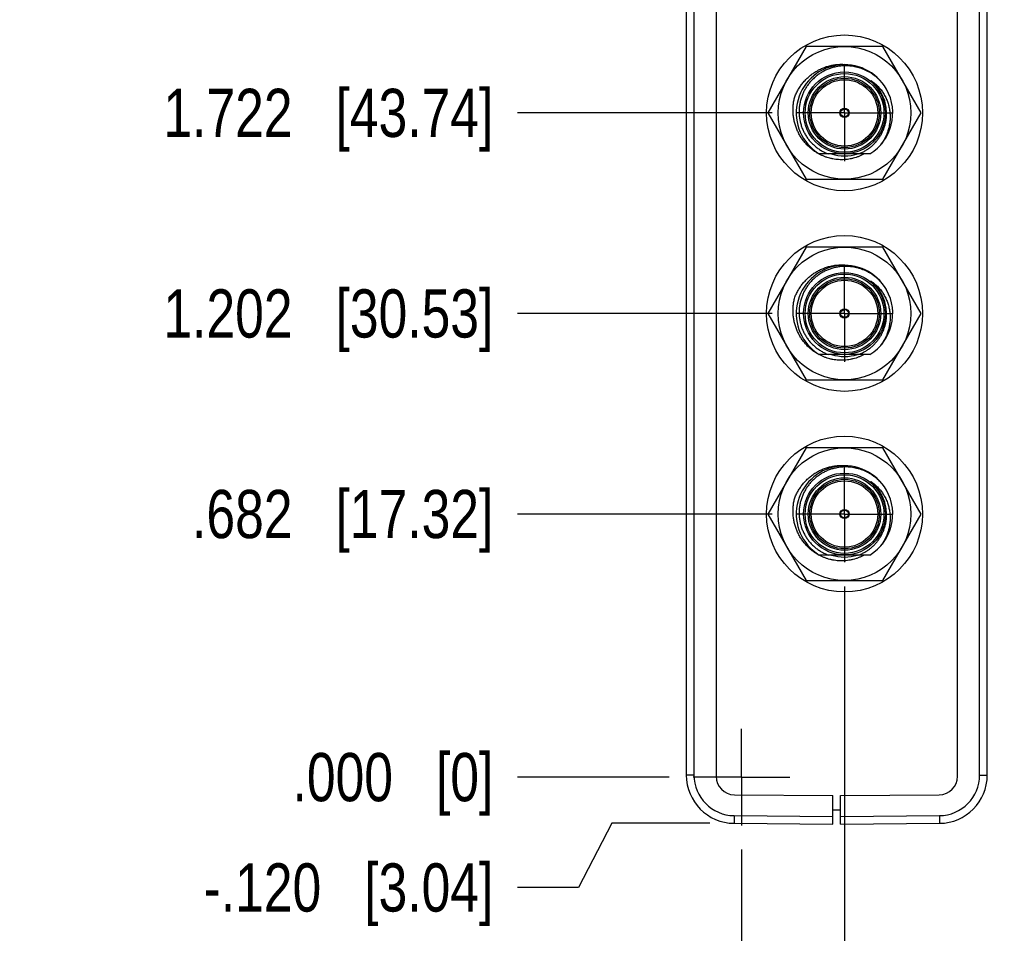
# Model space of a CAD drawing. Header units: inches. Extents: x 0 to 22, y 0 to 17.
# Tile 3 of 61: x 2.2 to 4.8, y 5.7 to 8.1. Entities that reach past the tile are written whole.
import ezdxf

# ---------------------------------------------------------------- set-up
doc = ezdxf.new("R2010")
doc.units = ezdxf.units.IN
doc.header["$LTSCALE"] = 1.21
doc.header["$MEASUREMENT"] = 0
doc.linetypes.add('CENTER', pattern=[0.6, 0.375, -0.075, 0.075, -0.075])
doc.layers.get('0').update_dxf_attribs({"linetype": 'CONTINUOUS'})
doc.layers.add('02___PRT_ALL_AXES', color=7, linetype='CONTINUOUS')
doc.layers.add('DIMENSIONS', color=7, linetype='CONTINUOUS')
doc.styles.get("Standard").update_dxf_attribs({"font": 'txt', "width": 0.8})
doc.dimstyles.new('DIMSTYLE_2', dxfattribs={"dimtxt": 0.125, "dimasz": 0.18, "dimexe": 0.18, "dimexo": 0.0625, "dimgap": 0.09, "dimtad": 0, "dimtih": 1, "dimtoh": 1, "dimdec": 3, "dimzin": 4, "dimdsep": 46, "dimtxsty": 'STANDARD', "dimblk": '_FILLED', "dimblk1": '_FILLED', "dimblk2": '_FILLED', "dimcen": 0.09, "dimadec": 0, "dimazin": 0, "dimtp": 0.01, "dimtm": 0.01, "dimtfac": 1, "dimtdec": 3, "dimtofl": 0, "dimtmove": 0, "dimatfit": 3, "dimldrblk": '_FILLED', "dimfxl": 1, "dimtolj": 1, "dimtzin": 4, "dimarcsym": 0})

# ---------------------------------------------------------------- blocks, each defined once
blk = doc.blocks.new('*D4')
at = {"layer": 'DIMENSIONS', "color": 2, "linetype": 'CONTINUOUS'}
for p, q in [((3.7417, 5.9692), (3.656, 5.8029)), ((3.9963, 5.9692), (3.7417, 5.9692)), ((3.656, 5.8029), (3.4974, 5.8029))]:
    blk.add_line(p, q, dxfattribs=at)
at = {"layer": 'DIMENSIONS', "color": 2, "linetype": 'CONTINUOUS', "insert": (3.4349, 5.8654), "char_height": 0.125, "width": 1.225, "attachment_point": 3, "line_spacing_factor": 0.9}
blk.add_mtext('-.120{\\Ftxt.shx;\\W1.000000;\\H0.125000; }[3.04]', dxfattribs=at)
blk = doc.blocks.new('_FILLED')
at = {"color": 0, "linetype": 'BYBLOCK'}
blk.add_solid([(0, 0), (-1, 0.174), (-1, -0.174)], dxfattribs=at)
blk = doc.blocks.new('*D5')
at = {"layer": 'DIMENSIONS', "color": 2, "linetype": 'CONTINUOUS'}
blk.add_line((3.8903, 6.089), (3.4974, 6.089), dxfattribs=at)
at = {"layer": 'DIMENSIONS', "color": 2, "linetype": 'CONTINUOUS', "insert": (3.4349, 6.1515), "char_height": 0.125, "width": 0.825, "attachment_point": 3, "line_spacing_factor": 0.9}
blk.add_mtext('.000{\\Ftxt.shx;\\W1.000000;\\H0.125000; }[0]', dxfattribs=at)
blk = doc.blocks.new('*D6')
at = {"layer": 'DIMENSIONS', "color": 2, "linetype": 'CONTINUOUS'}
blk.add_line((4.1573, 6.771), (3.4974, 6.771), dxfattribs=at)
at = {"layer": 'DIMENSIONS', "color": 2, "linetype": 'CONTINUOUS', "insert": (3.4349, 6.8335), "char_height": 0.125, "width": 1.225, "attachment_point": 3, "line_spacing_factor": 0.9}
blk.add_mtext('.682{\\Ftxt.shx;\\W1.000000;\\H0.125000; }[17.32]', dxfattribs=at)
blk = doc.blocks.new('*D7')
at = {"layer": 'DIMENSIONS', "color": 2, "linetype": 'CONTINUOUS'}
blk.add_line((4.1573, 7.811), (3.4974, 7.811), dxfattribs=at)
at = {"layer": 'DIMENSIONS', "color": 2, "linetype": 'CONTINUOUS', "insert": (3.4349, 7.8735), "char_height": 0.125, "width": 1.325, "attachment_point": 3, "line_spacing_factor": 0.9}
blk.add_mtext('1.722{\\Ftxt.shx;\\W1.000000;\\H0.125000; }[43.74]', dxfattribs=at)
blk = doc.blocks.new('*D8')
at = {"layer": 'DIMENSIONS', "color": 2, "linetype": 'CONTINUOUS'}
blk.add_line((4.1573, 7.291), (3.4974, 7.291), dxfattribs=at)
at = {"layer": 'DIMENSIONS', "color": 2, "linetype": 'CONTINUOUS', "insert": (3.4349, 7.3535), "char_height": 0.125, "width": 1.325, "attachment_point": 3, "line_spacing_factor": 0.9}
blk.add_mtext('1.202{\\Ftxt.shx;\\W1.000000;\\H0.125000; }[30.53]', dxfattribs=at)
blk = doc.blocks.new('*D9')
at = {"layer": 'DIMENSIONS', "color": 2, "linetype": 'CONTINUOUS'}
blk.add_line((4.1573, 9.371), (3.4974, 9.371), dxfattribs=at)
at = {"layer": 'DIMENSIONS', "color": 2, "linetype": 'CONTINUOUS', "insert": (3.4349, 9.4335), "char_height": 0.125, "width": 1.325, "attachment_point": 3, "line_spacing_factor": 0.9}
blk.add_mtext('3.282{\\Ftxt.shx;\\W1.000000;\\H0.125000; }[83.36]', dxfattribs=at)
blk = doc.blocks.new('*D10')
at = {"layer": 'DIMENSIONS', "color": 2, "linetype": 'CONTINUOUS'}
blk.add_line((4.1573, 8.851), (3.4974, 8.851), dxfattribs=at)
at = {"layer": 'DIMENSIONS', "color": 2, "linetype": 'CONTINUOUS', "insert": (3.4349, 8.9135), "char_height": 0.125, "width": 1.325, "attachment_point": 3, "line_spacing_factor": 0.9}
blk.add_mtext('2.762{\\Ftxt.shx;\\W1.000000;\\H0.125000; }[70.15]', dxfattribs=at)
blk = doc.blocks.new('*D11')
at = {"layer": 'DIMENSIONS', "color": 2, "linetype": 'CONTINUOUS'}
blk.add_line((4.1573, 8.331), (3.4974, 8.331), dxfattribs=at)
at = {"layer": 'DIMENSIONS', "color": 2, "linetype": 'CONTINUOUS', "insert": (3.4349, 8.3935), "char_height": 0.125, "width": 1.325, "attachment_point": 3, "line_spacing_factor": 0.9}
blk.add_mtext('2.242{\\Ftxt.shx;\\W1.000000;\\H0.125000; }[56.95]', dxfattribs=at)
blk = doc.blocks.new('*D12')
at = {"layer": 'DIMENSIONS', "color": 2, "linetype": 'CONTINUOUS'}
blk.add_line((4.7077, 10.0931), (5.228, 10.0931), dxfattribs=at)
at = {"layer": 'DIMENSIONS', "color": 2, "linetype": 'CONTINUOUS', "insert": (5.2905, 10.1556), "char_height": 0.125, "width": 1.325, "attachment_point": 1, "line_spacing_factor": 0.9}
blk.add_mtext('4.004{\\Ftxt.shx;\\W1.000000;\\H0.125000; }[101.7]', dxfattribs=at)
blk = doc.blocks.new('*D13')
at = {"layer": 'DIMENSIONS', "color": 2, "linetype": 'CONTINUOUS'}
blk.add_line((4.3449, 6.5834), (4.3449, 5.5295), dxfattribs=at)
at = {"layer": 'DIMENSIONS', "color": 2, "linetype": 'CONTINUOUS', "insert": (4.2824, 5.467), "char_height": 0.125, "width": 1.425, "attachment_point": 3, "rotation": 90, "line_spacing_factor": 0.9}
blk.add_mtext('6X .267{\\Ftxt.shx;\\W1.000000;\\H0.125000; }[6.78]', dxfattribs=at)
blk = doc.blocks.new('*D14')
at = {"layer": 'DIMENSIONS', "color": 2, "linetype": 'CONTINUOUS'}
blk.add_line((4.0779, 5.9014), (4.0779, 5.5295), dxfattribs=at)
at = {"layer": 'DIMENSIONS', "color": 2, "linetype": 'CONTINUOUS', "insert": (4.0154, 5.467), "char_height": 0.125, "width": 0.825, "attachment_point": 3, "rotation": 90, "line_spacing_factor": 0.9}
blk.add_mtext('.000{\\Ftxt.shx;\\W1.000000;\\H0.125000; }[0]', dxfattribs=at)
blk = doc.blocks.new('*D18')
at = {"layer": 'DIMENSIONS', "color": 2, "linetype": 'CONTINUOUS'}
blk.add_line((4.1436, 9.807), (3.4974, 9.807), dxfattribs=at)
at = {"layer": 'DIMENSIONS', "color": 2, "linetype": 'CONTINUOUS', "insert": (3.4349, 9.8695), "char_height": 0.125, "width": 1.325, "attachment_point": 3, "line_spacing_factor": 0.9}
blk.add_mtext('3.718{\\Ftxt.shx;\\W1.000000;\\H0.125000; }[94.44]', dxfattribs=at)
blk = doc.blocks.new('*D19')
at = {"layer": 'DIMENSIONS', "color": 2, "linetype": 'CONTINUOUS'}
blk.add_line((4.1436, 10.379), (3.4974, 10.379), dxfattribs=at)
at = {"layer": 'DIMENSIONS', "color": 2, "linetype": 'CONTINUOUS', "insert": (3.4349, 10.4415), "char_height": 0.125, "width": 1.425, "attachment_point": 3, "line_spacing_factor": 0.9}
blk.add_mtext('4.290{\\Ftxt.shx;\\W1.000000;\\H0.125000; }[108.97]', dxfattribs=at)

msp = doc.modelspace()

# ---------------------------------------------------------------- linework, layer by layer
at = {"color": 7, "linetype": 'CONTINUOUS'}
for p, q in [((3.9349, 10.9058), (3.9349, 6.0942)), ((4.0119, 10.9089), (4.0119, 6.0911)), ((4.6379, 6.0911), (4.6379, 10.9089)), ((4.7149, 6.0942), (4.7149, 10.9058)), ((4.2456, 7.983), (4.1463, 7.811)), ((4.4442, 7.983), (4.2456, 7.983)), ((4.5435, 7.811), (4.4442, 7.983)), ((4.1463, 7.811), (4.2456, 7.639)), ((4.4442, 7.639), (4.5435, 7.811)), ((4.4106, 7.7047), (4.2792, 7.7047)), ((4.2456, 7.639), (4.4442, 7.639)), ((4.2456, 7.463), (4.1463, 7.291)), ((4.4442, 7.463), (4.2456, 7.463)), ((4.5435, 7.291), (4.4442, 7.463)), ((4.1463, 7.291), (4.2456, 7.119)), ((4.4442, 7.119), (4.5435, 7.291)), ((4.4106, 7.1847), (4.2792, 7.1847)), ((4.2456, 7.119), (4.4442, 7.119)), ((4.2456, 6.943), (4.1463, 6.771)), ((4.4442, 6.943), (4.2456, 6.943)), ((4.5435, 6.771), (4.4442, 6.943)), ((4.1463, 6.771), (4.2456, 6.599)), ((4.4442, 6.599), (4.5435, 6.771)), ((4.4106, 6.6647), (4.2792, 6.6647)), ((4.2456, 6.599), (4.4442, 6.599)), ((4.0595, 6.0431), (4.3149, 6.0409)), ((4.3149, 5.967), (4.3149, 6.0409)), ((4.3349, 6.0409), (4.5903, 6.0431)), ((4.3349, 5.967), (4.3349, 6.0409)), ((4.3149, 6.004), (4.3349, 6.004)), ((4.0588, 5.9692), (4.3149, 5.967)), ((4.3349, 5.967), (4.591, 5.9692))]:
    msp.add_line(p, q, dxfattribs=at)
at = {"color": 9, "linetype": 'CONTINUOUS'}
for p, q in [((3.9547, 10.9058), (3.9547, 6.0942)), ((4.6951, 6.0942), (4.6951, 10.9058)), ((3.9547, 6.0942), (3.9349, 6.0942)), ((4.6951, 6.0942), (4.7149, 6.0942)), ((4.0588, 5.9892), (4.3149, 5.987)), ((4.0588, 5.9892), (4.0588, 5.9692)), ((4.3349, 5.987), (4.591, 5.9892)), ((4.591, 5.9892), (4.591, 5.9692))]:
    msp.add_line(p, q, dxfattribs=at)
at = {"color": 7, "linetype": 'CONTINUOUS'}
for centre, radius in [((4.3449, 7.811), 0.202), ((4.3449, 7.811), 0.172), ((4.3449, 7.811), 0.106), ((4.3449, 7.811), 0.09), ((4.3449, 7.811), 0.012), ((4.3449, 7.811), 0.01), ((4.3449, 7.291), 0.202), ((4.3449, 7.291), 0.172), ((4.3449, 7.291), 0.106), ((4.3449, 7.291), 0.09), ((4.3449, 7.291), 0.012), ((4.3449, 7.291), 0.01), ((4.3449, 6.771), 0.202), ((4.3449, 6.771), 0.172), ((4.3449, 6.771), 0.106), ((4.3449, 6.771), 0.09), ((4.3449, 6.771), 0.012), ((4.3449, 6.771), 0.01)]:
    msp.add_circle(centre, radius, dxfattribs=at)
at = {"color": 9, "linetype": 'CONTINUOUS'}
for centre, radius in [((4.3449, 7.811), 0.102), ((4.3449, 7.811), 0.094), ((4.3449, 7.811), 0.086), ((4.3449, 7.291), 0.102), ((4.3449, 7.291), 0.094), ((4.3449, 7.291), 0.086), ((4.3449, 6.771), 0.102), ((4.3449, 6.771), 0.094), ((4.3449, 6.771), 0.086)]:
    msp.add_circle(centre, radius, dxfattribs=at)
at = {"color": 7, "linetype": 'CONTINUOUS'}
for centre, radius, start, end in [((4.3449, 7.811), 0.125, 29.6795, 238.277), ((4.3449, 7.811), 0.125, 301.723, 29.4671), ((4.3449, 7.811), 0.1115, 252.5155, 287.4943), ((4.3449, 7.291), 0.125, 29.6795, 238.277), ((4.3449, 7.291), 0.125, 301.723, 29.4671), ((4.3449, 7.291), 0.1115, 252.5155, 287.4943), ((4.3449, 6.771), 0.125, 29.6795, 238.277), ((4.3449, 6.771), 0.125, 301.723, 29.4671), ((4.3449, 6.771), 0.1115, 252.5155, 287.4943), ((4.0599, 6.0942), 0.125, 180, 269.5), ((4.0599, 6.0911), 0.048, 180, 269.5), ((4.5899, 6.0911), 0.048, 270.5, 360), ((4.5899, 6.0942), 0.125, 270.5, 360)]:
    msp.add_arc(centre, radius, start, end, dxfattribs=at)
at = {"color": 9, "linetype": 'CONTINUOUS'}
for centre, radius, start, end in [((4.3449, 7.811), 0.1086, 5.4174, 50.038), ((4.3449, 7.291), 0.1086, 5.4174, 50.038), ((4.3449, 6.771), 0.1086, 5.4174, 50.038), ((4.0597, 6.0942), 0.105, 179.9994, 269.5008), ((4.5901, 6.0942), 0.105, 270.4994, 0.0008)]:
    msp.add_arc(centre, radius, start, end, dxfattribs=at)
at = {"color": 7, "linetype": 'CONTINUOUS'}
for points, knots in [([(4.2152, 7.8502), (4.2159, 7.852), (4.2172, 7.8554), (4.2194, 7.8606), (4.2219, 7.8656), (4.2254, 7.8721), (4.2303, 7.88), (4.2359, 7.8875), (4.2407, 7.8931), (4.2445, 7.8972), (4.2484, 7.9011), (4.2526, 7.9049), (4.2568, 7.9085), (4.2627, 7.913), (4.2704, 7.9182), (4.2786, 7.9227), (4.2853, 7.9259), (4.2904, 7.928), (4.2957, 7.93), (4.301, 7.9317), (4.3064, 7.9332), (4.3136, 7.9348), (4.3228, 7.9363), (4.3321, 7.9369), (4.3395, 7.937), (4.3451, 7.9367), (4.3506, 7.9363), (4.3543, 7.9358), (4.3562, 7.9355)], [0, 0, 0, 0, 0.031253, 0.062506, 0.093758, 0.125011, 0.187503, 0.249995, 0.281248, 0.312501, 0.343753, 0.375006, 0.406259, 0.437512, 0.500003, 0.562494, 0.593746, 0.624999, 0.656252, 0.687504, 0.718757, 0.75001, 0.8125, 0.87499, 0.906242, 0.937495, 0.968747, 1, 1, 1, 1]), ([(4.3449, 7.933), (4.3432, 7.933), (4.3398, 7.9329), (4.3347, 7.9324), (4.3296, 7.9318), (4.3229, 7.9306), (4.3146, 7.9286), (4.3065, 7.926), (4.3002, 7.9235), (4.2955, 7.9214), (4.291, 7.9191), (4.2865, 7.9166), (4.2822, 7.9139), (4.2779, 7.9111), (4.2738, 7.908), (4.2698, 7.9048), (4.266, 7.9015), (4.2623, 7.8979), (4.2587, 7.8943), (4.2553, 7.8904), (4.2521, 7.8865), (4.2491, 7.8824), (4.2462, 7.8781), (4.2435, 7.8738), (4.241, 7.8693), (4.2387, 7.8648), (4.2366, 7.8601), (4.2347, 7.8554), (4.2331, 7.8505), (4.2311, 7.844), (4.2291, 7.8357), (4.2279, 7.8273), (4.2274, 7.8205), (4.2272, 7.8154), (4.2272, 7.8103), (4.2275, 7.8052), (4.228, 7.8001), (4.2287, 7.795), (4.2296, 7.79), (4.2308, 7.785), (4.2321, 7.7801), (4.2337, 7.7752), (4.2355, 7.7704), (4.2375, 7.7657), (4.2397, 7.7611), (4.2421, 7.7566), (4.2447, 7.7522), (4.2475, 7.7479), (4.2504, 7.7438), (4.2536, 7.7398), (4.2569, 7.7359), (4.2604, 7.7321), (4.2641, 7.7286), (4.2691, 7.724), (4.2759, 7.7188), (4.283, 7.7142), (4.289, 7.7109), (4.2935, 7.7086), (4.2982, 7.7065), (4.3014, 7.7053), (4.303, 7.7047)], [0, 0, 0, 0, 0.015626, 0.031252, 0.046878, 0.062504, 0.093749, 0.124994, 0.14062, 0.156246, 0.171872, 0.187498, 0.203124, 0.218749, 0.234375, 0.250001, 0.265627, 0.281253, 0.296879, 0.312505, 0.32813, 0.343756, 0.359382, 0.375008, 0.390633, 0.406259, 0.421885, 0.437511, 0.453136, 0.468762, 0.500006, 0.53125, 0.546876, 0.562502, 0.578127, 0.593753, 0.609379, 0.625004, 0.64063, 0.656255, 0.671881, 0.687507, 0.703132, 0.718758, 0.734383, 0.750009, 0.765634, 0.78126, 0.796885, 0.812511, 0.828136, 0.843762, 0.859387, 0.875012, 0.906256, 0.937499, 0.953124, 0.968749, 0.984375, 1, 1, 1, 1]), ([(4.4537, 7.8725), (4.4523, 7.8748), (4.4501, 7.8783), (4.447, 7.8827), (4.4437, 7.887), (4.4393, 7.8922), (4.4346, 7.8971), (4.4306, 7.9009), (4.4266, 7.9045), (4.4212, 7.9087), (4.4145, 7.9134), (4.4075, 7.9176), (4.4003, 7.9213), (4.3928, 7.9246), (4.3864, 7.9268), (4.3812, 7.9284), (4.3759, 7.9298), (4.3693, 7.9312), (4.3625, 7.9322), (4.3571, 7.9327), (4.3517, 7.9331), (4.3476, 7.9331), (4.3449, 7.933)], [0, 0, 0, 0, 0.062499, 0.093752, 0.125005, 0.187503, 0.250002, 0.281255, 0.312508, 0.375006, 0.437504, 0.500002, 0.5625, 0.624998, 0.687496, 0.718749, 0.750002, 0.812499, 0.874997, 0.90625, 0.937503, 1, 1, 1, 1]), ([(4.4266, 7.8809), (4.4263, 7.8813), (4.4257, 7.882), (4.4248, 7.8831), (4.4239, 7.8841), (4.4229, 7.8851), (4.4219, 7.8861), (4.421, 7.8872), (4.4201, 7.888), (4.4195, 7.8886), (4.419, 7.8891), (4.4185, 7.8896), (4.418, 7.8901), (4.4175, 7.8906), (4.4169, 7.8911), (4.4164, 7.8916), (4.416, 7.892), (4.4157, 7.8923), (4.4154, 7.8925), (4.4152, 7.8928), (4.4149, 7.893), (4.4146, 7.8933), (4.4144, 7.8935), (4.4141, 7.8937), (4.4139, 7.8939), (4.4137, 7.8941), (4.4136, 7.8942), (4.4135, 7.8943), (4.4134, 7.8945), (4.4133, 7.8946), (4.4132, 7.8946), (4.4131, 7.8947), (4.4131, 7.8948), (4.413, 7.8948), (4.4129, 7.8949), (4.4129, 7.895), (4.4128, 7.895), (4.4128, 7.8951), (4.4128, 7.8951), (4.4128, 7.8951), (4.4127, 7.8952), (4.4127, 7.8952), (4.4127, 7.8952), (4.4127, 7.8952), (4.4127, 7.8953), (4.4127, 7.8953), (4.4127, 7.8953), (4.4127, 7.8953), (4.4127, 7.8953), (4.4127, 7.8953), (4.4127, 7.8953), (4.4127, 7.8953), (4.4127, 7.8953), (4.4127, 7.8953), (4.4127, 7.8953), (4.4128, 7.8953), (4.4128, 7.8953), (4.4129, 7.8953), (4.4129, 7.8953), (4.4129, 7.8953), (4.413, 7.8953), (4.413, 7.8952), (4.4131, 7.8952), (4.4132, 7.8952), (4.4132, 7.8951), (4.4133, 7.8951), (4.4134, 7.895), (4.4135, 7.895), (4.4136, 7.8949), (4.4138, 7.8948), (4.4139, 7.8947), (4.4141, 7.8946), (4.4142, 7.8945), (4.4144, 7.8944), (4.4145, 7.8943), (4.4146, 7.8942)], [0, 0, 0, 0, 0.062756, 0.125511, 0.188266, 0.251021, 0.313775, 0.376527, 0.439278, 0.470652, 0.502026, 0.533399, 0.56477, 0.59614, 0.627508, 0.658873, 0.690235, 0.705914, 0.721591, 0.737267, 0.752941, 0.768611, 0.784278, 0.799941, 0.815596, 0.82342, 0.831242, 0.839059, 0.846872, 0.854677, 0.858577, 0.862473, 0.866366, 0.870254, 0.874136, 0.87801, 0.881871, 0.883794, 0.885712, 0.887621, 0.889518, 0.891397, 0.892326, 0.893246, 0.894151, 0.895037, 0.895891, 0.896696, 0.897433, 0.897783, 0.898132, 0.89886, 0.899654, 0.900495, 0.901368, 0.90317, 0.905015, 0.906885, 0.908771, 0.910669, 0.912575, 0.914488, 0.918326, 0.922178, 0.92604, 0.929909, 0.933784, 0.937663, 0.945431, 0.95321, 0.960997, 0.968789, 0.976587, 0.984388, 1, 1, 1, 1]), ([(4.4146, 7.8942), (4.4162, 7.8931), (4.4193, 7.8909), (4.4238, 7.8873), (4.4281, 7.8834), (4.4321, 7.8793), (4.436, 7.8751), (4.4396, 7.8706), (4.443, 7.866), (4.4461, 7.8611), (4.449, 7.8562), (4.4516, 7.851), (4.454, 7.8458), (4.4561, 7.8405), (4.458, 7.835), (4.4595, 7.8295), (4.4608, 7.8238), (4.4618, 7.8182), (4.4625, 7.8125), (4.463, 7.8067), (4.4631, 7.801), (4.463, 7.7952), (4.4626, 7.7895), (4.4619, 7.7838), (4.461, 7.7781), (4.4598, 7.7725), (4.4583, 7.7669), (4.4565, 7.7614), (4.4545, 7.756), (4.4523, 7.7507), (4.4497, 7.7456), (4.447, 7.7405), (4.444, 7.7356), (4.4419, 7.7324), (4.4408, 7.7308)], [0, 0, 0, 0, 0.031231, 0.062464, 0.093698, 0.124934, 0.156171, 0.187409, 0.218649, 0.24989, 0.281132, 0.312375, 0.34362, 0.374865, 0.406112, 0.43736, 0.468609, 0.49986, 0.531111, 0.562363, 0.593617, 0.624871, 0.656127, 0.687383, 0.718641, 0.749899, 0.781159, 0.812419, 0.84368, 0.874943, 0.906206, 0.93747, 0.968734, 1, 1, 1, 1]), ([(4.453, 7.8207), (4.4527, 7.8235), (4.4519, 7.829), (4.4503, 7.8358), (4.4488, 7.8411), (4.4475, 7.8451), (4.446, 7.849), (4.4439, 7.8541), (4.4408, 7.8604), (4.4373, 7.8664), (4.4343, 7.871), (4.4319, 7.8744), (4.4293, 7.8777), (4.4276, 7.8799), (4.4266, 7.8809)], [0, 0, 0, 0, 0.124972, 0.24995, 0.312453, 0.374957, 0.437463, 0.499969, 0.624964, 0.74996, 0.81247, 0.874979, 0.93749, 1, 1, 1, 1]), ([(4.279, 7.7043), (4.2774, 7.7051), (4.2743, 7.7069), (4.2697, 7.7097), (4.2653, 7.7127), (4.2596, 7.717), (4.2528, 7.7228), (4.2465, 7.7291), (4.2418, 7.7345), (4.2384, 7.7387), (4.2353, 7.743), (4.2323, 7.7474), (4.2294, 7.752), (4.2268, 7.7567), (4.2244, 7.7614), (4.2222, 7.7663), (4.2202, 7.7713), (4.2183, 7.7763), (4.2167, 7.7814), (4.2153, 7.7866), (4.2141, 7.7918), (4.2132, 7.7971), (4.2124, 7.8024), (4.2117, 7.8095), (4.2113, 7.8184), (4.2116, 7.8273), (4.2123, 7.8344), (4.2131, 7.8397), (4.214, 7.845), (4.2148, 7.8485), (4.2152, 7.8502)], [0, 0, 0, 0, 0.031252, 0.062503, 0.093755, 0.125006, 0.187495, 0.249985, 0.281236, 0.312488, 0.34374, 0.374991, 0.406243, 0.437494, 0.468746, 0.499998, 0.531249, 0.562501, 0.593753, 0.625004, 0.656256, 0.687508, 0.71876, 0.750011, 0.812502, 0.874993, 0.906245, 0.937496, 0.968748, 1, 1, 1, 1]), ([(4.3811, 7.7047), (4.3825, 7.7052), (4.3854, 7.7063), (4.3896, 7.7082), (4.3937, 7.7102), (4.3991, 7.7131), (4.4056, 7.7172), (4.4118, 7.7218), (4.4165, 7.7257), (4.4198, 7.7289), (4.4231, 7.7321), (4.4273, 7.7366), (4.4321, 7.7426), (4.4373, 7.7502), (4.4418, 7.7582), (4.445, 7.7652), (4.4472, 7.7709), (4.4487, 7.7753), (4.45, 7.7797), (4.4515, 7.7856), (4.4529, 7.7932), (4.4536, 7.8008), (4.4538, 7.8069), (4.4538, 7.8115), (4.4535, 7.8161), (4.4532, 7.8192), (4.453, 7.8207)], [0, 0, 0, 0, 0.031254, 0.062508, 0.093761, 0.125015, 0.187509, 0.250003, 0.281256, 0.31251, 0.343764, 0.375017, 0.437511, 0.500004, 0.562497, 0.62499, 0.656243, 0.687497, 0.71875, 0.750003, 0.812495, 0.874988, 0.906241, 0.937494, 0.968747, 1, 1, 1, 1]), ([(4.3955, 7.7047), (4.3933, 7.7034), (4.39, 7.7017), (4.3853, 7.6996), (4.3807, 7.6976), (4.3747, 7.6954), (4.3686, 7.6937), (4.3637, 7.6925), (4.3587, 7.6914), (4.3525, 7.6904), (4.3449, 7.6897), (4.3373, 7.6895), (4.3297, 7.6897), (4.3221, 7.6904), (4.3159, 7.6914), (4.3109, 7.6924), (4.306, 7.6936), (4.2999, 7.6953), (4.2939, 7.6974), (4.2892, 7.6993), (4.2846, 7.7014), (4.2812, 7.7031), (4.279, 7.7043)], [0, 0, 0, 0, 0.062498, 0.09375, 0.125003, 0.187501, 0.249999, 0.281252, 0.312504, 0.375002, 0.4375, 0.499998, 0.562496, 0.624995, 0.687493, 0.718746, 0.749999, 0.812497, 0.874996, 0.906248, 0.937501, 1, 1, 1, 1]), ([(4.2152, 7.3302), (4.2159, 7.332), (4.2172, 7.3354), (4.2194, 7.3406), (4.2219, 7.3456), (4.2254, 7.3521), (4.2303, 7.36), (4.2359, 7.3675), (4.2407, 7.3731), (4.2445, 7.3772), (4.2484, 7.3811), (4.2526, 7.3849), (4.2568, 7.3885), (4.2627, 7.393), (4.2704, 7.3982), (4.2786, 7.4027), (4.2853, 7.4059), (4.2904, 7.408), (4.2957, 7.41), (4.301, 7.4117), (4.3064, 7.4132), (4.3136, 7.4148), (4.3228, 7.4163), (4.3321, 7.4169), (4.3395, 7.417), (4.3451, 7.4167), (4.3506, 7.4163), (4.3543, 7.4158), (4.3562, 7.4155)], [0, 0, 0, 0, 0.031253, 0.062506, 0.093758, 0.125011, 0.187503, 0.249995, 0.281248, 0.312501, 0.343753, 0.375006, 0.406259, 0.437512, 0.500003, 0.562494, 0.593746, 0.624999, 0.656252, 0.687504, 0.718757, 0.75001, 0.8125, 0.87499, 0.906242, 0.937495, 0.968747, 1, 1, 1, 1]), ([(4.3449, 7.413), (4.3432, 7.413), (4.3398, 7.4129), (4.3347, 7.4124), (4.3296, 7.4118), (4.3229, 7.4106), (4.3146, 7.4086), (4.3065, 7.406), (4.3002, 7.4035), (4.2955, 7.4014), (4.291, 7.3991), (4.2865, 7.3966), (4.2822, 7.3939), (4.2779, 7.3911), (4.2738, 7.388), (4.2698, 7.3848), (4.266, 7.3815), (4.2623, 7.3779), (4.2587, 7.3743), (4.2553, 7.3704), (4.2521, 7.3665), (4.2491, 7.3624), (4.2462, 7.3581), (4.2435, 7.3538), (4.241, 7.3493), (4.2387, 7.3448), (4.2366, 7.3401), (4.2347, 7.3354), (4.2331, 7.3305), (4.2311, 7.324), (4.2291, 7.3157), (4.2279, 7.3073), (4.2274, 7.3005), (4.2272, 7.2954), (4.2272, 7.2903), (4.2275, 7.2852), (4.228, 7.2801), (4.2287, 7.275), (4.2296, 7.27), (4.2308, 7.265), (4.2321, 7.2601), (4.2337, 7.2552), (4.2355, 7.2504), (4.2375, 7.2457), (4.2397, 7.2411), (4.2421, 7.2366), (4.2447, 7.2322), (4.2475, 7.2279), (4.2504, 7.2238), (4.2536, 7.2198), (4.2569, 7.2159), (4.2604, 7.2121), (4.2641, 7.2086), (4.2691, 7.204), (4.2759, 7.1988), (4.283, 7.1942), (4.289, 7.1909), (4.2935, 7.1886), (4.2982, 7.1865), (4.3014, 7.1853), (4.303, 7.1847)], [0, 0, 0, 0, 0.015626, 0.031252, 0.046878, 0.062504, 0.093749, 0.124994, 0.14062, 0.156246, 0.171872, 0.187498, 0.203124, 0.218749, 0.234375, 0.250001, 0.265627, 0.281253, 0.296879, 0.312505, 0.32813, 0.343756, 0.359382, 0.375008, 0.390633, 0.406259, 0.421885, 0.437511, 0.453136, 0.468762, 0.500006, 0.53125, 0.546876, 0.562502, 0.578127, 0.593753, 0.609379, 0.625004, 0.64063, 0.656255, 0.671881, 0.687507, 0.703132, 0.718758, 0.734383, 0.750009, 0.765634, 0.78126, 0.796885, 0.812511, 0.828136, 0.843762, 0.859387, 0.875012, 0.906256, 0.937499, 0.953124, 0.968749, 0.984375, 1, 1, 1, 1]), ([(4.4537, 7.3525), (4.4523, 7.3548), (4.4501, 7.3583), (4.447, 7.3627), (4.4437, 7.367), (4.4393, 7.3722), (4.4346, 7.3771), (4.4306, 7.3809), (4.4266, 7.3845), (4.4212, 7.3887), (4.4145, 7.3934), (4.4075, 7.3976), (4.4003, 7.4013), (4.3928, 7.4046), (4.3864, 7.4068), (4.3812, 7.4084), (4.3759, 7.4098), (4.3693, 7.4112), (4.3625, 7.4122), (4.3571, 7.4127), (4.3517, 7.4131), (4.3476, 7.4131), (4.3449, 7.413)], [0, 0, 0, 0, 0.062499, 0.093752, 0.125005, 0.187503, 0.250002, 0.281255, 0.312508, 0.375006, 0.437504, 0.500002, 0.5625, 0.624998, 0.687496, 0.718749, 0.750002, 0.812499, 0.874997, 0.90625, 0.937503, 1, 1, 1, 1]), ([(4.4266, 7.3609), (4.4263, 7.3613), (4.4257, 7.362), (4.4248, 7.3631), (4.4239, 7.3641), (4.4229, 7.3651), (4.4219, 7.3661), (4.421, 7.3672), (4.4201, 7.368), (4.4195, 7.3686), (4.419, 7.3691), (4.4185, 7.3696), (4.418, 7.3701), (4.4175, 7.3706), (4.4169, 7.3711), (4.4164, 7.3716), (4.416, 7.372), (4.4157, 7.3723), (4.4154, 7.3725), (4.4152, 7.3728), (4.4149, 7.373), (4.4146, 7.3733), (4.4144, 7.3735), (4.4141, 7.3737), (4.4139, 7.3739), (4.4137, 7.3741), (4.4136, 7.3742), (4.4135, 7.3743), (4.4134, 7.3745), (4.4133, 7.3746), (4.4132, 7.3746), (4.4131, 7.3747), (4.4131, 7.3748), (4.413, 7.3748), (4.4129, 7.3749), (4.4129, 7.375), (4.4128, 7.375), (4.4128, 7.3751), (4.4128, 7.3751), (4.4128, 7.3751), (4.4127, 7.3752), (4.4127, 7.3752), (4.4127, 7.3752), (4.4127, 7.3752), (4.4127, 7.3753), (4.4127, 7.3753), (4.4127, 7.3753), (4.4127, 7.3753), (4.4127, 7.3753), (4.4127, 7.3753), (4.4127, 7.3753), (4.4127, 7.3753), (4.4127, 7.3753), (4.4127, 7.3753), (4.4127, 7.3753), (4.4128, 7.3753), (4.4128, 7.3753), (4.4129, 7.3753), (4.4129, 7.3753), (4.4129, 7.3753), (4.413, 7.3753), (4.413, 7.3752), (4.4131, 7.3752), (4.4132, 7.3752), (4.4132, 7.3751), (4.4133, 7.3751), (4.4134, 7.375), (4.4135, 7.375), (4.4136, 7.3749), (4.4138, 7.3748), (4.4139, 7.3747), (4.4141, 7.3746), (4.4142, 7.3745), (4.4144, 7.3744), (4.4145, 7.3743), (4.4146, 7.3742)], [0, 0, 0, 0, 0.062756, 0.125511, 0.188266, 0.251021, 0.313775, 0.376527, 0.439278, 0.470652, 0.502026, 0.533399, 0.56477, 0.59614, 0.627508, 0.658873, 0.690235, 0.705914, 0.721591, 0.737267, 0.752941, 0.768611, 0.784278, 0.799941, 0.815596, 0.82342, 0.831242, 0.839059, 0.846872, 0.854677, 0.858577, 0.862473, 0.866366, 0.870254, 0.874136, 0.87801, 0.881871, 0.883794, 0.885712, 0.887621, 0.889518, 0.891397, 0.892326, 0.893246, 0.894151, 0.895037, 0.895891, 0.896696, 0.897433, 0.897783, 0.898132, 0.89886, 0.899654, 0.900495, 0.901368, 0.90317, 0.905015, 0.906885, 0.908771, 0.910669, 0.912575, 0.914488, 0.918326, 0.922178, 0.92604, 0.929909, 0.933784, 0.937663, 0.945431, 0.95321, 0.960997, 0.968789, 0.976587, 0.984388, 1, 1, 1, 1]), ([(4.4146, 7.3742), (4.4162, 7.3731), (4.4193, 7.3709), (4.4238, 7.3673), (4.4281, 7.3634), (4.4321, 7.3593), (4.436, 7.3551), (4.4396, 7.3506), (4.443, 7.346), (4.4461, 7.3411), (4.449, 7.3362), (4.4516, 7.331), (4.454, 7.3258), (4.4561, 7.3205), (4.458, 7.315), (4.4595, 7.3095), (4.4608, 7.3038), (4.4618, 7.2982), (4.4625, 7.2925), (4.463, 7.2867), (4.4631, 7.281), (4.463, 7.2752), (4.4626, 7.2695), (4.4619, 7.2638), (4.461, 7.2581), (4.4598, 7.2525), (4.4583, 7.2469), (4.4565, 7.2414), (4.4545, 7.236), (4.4523, 7.2307), (4.4497, 7.2256), (4.447, 7.2205), (4.444, 7.2156), (4.4419, 7.2124), (4.4408, 7.2108)], [0, 0, 0, 0, 0.031231, 0.062464, 0.093698, 0.124934, 0.156171, 0.187409, 0.218649, 0.24989, 0.281132, 0.312375, 0.34362, 0.374865, 0.406112, 0.43736, 0.468609, 0.49986, 0.531111, 0.562363, 0.593617, 0.624871, 0.656127, 0.687383, 0.718641, 0.749899, 0.781159, 0.812419, 0.84368, 0.874943, 0.906206, 0.93747, 0.968734, 1, 1, 1, 1]), ([(4.453, 7.3007), (4.4527, 7.3035), (4.4519, 7.309), (4.4503, 7.3158), (4.4488, 7.3211), (4.4475, 7.3251), (4.446, 7.329), (4.4439, 7.3341), (4.4408, 7.3404), (4.4373, 7.3464), (4.4343, 7.351), (4.4319, 7.3544), (4.4293, 7.3577), (4.4276, 7.3599), (4.4266, 7.3609)], [0, 0, 0, 0, 0.124972, 0.24995, 0.312453, 0.374957, 0.437463, 0.499969, 0.624964, 0.74996, 0.81247, 0.874979, 0.93749, 1, 1, 1, 1]), ([(4.279, 7.1843), (4.2774, 7.1851), (4.2743, 7.1869), (4.2697, 7.1897), (4.2653, 7.1927), (4.2596, 7.197), (4.2528, 7.2028), (4.2465, 7.2091), (4.2418, 7.2145), (4.2384, 7.2187), (4.2353, 7.223), (4.2323, 7.2274), (4.2294, 7.232), (4.2268, 7.2367), (4.2244, 7.2414), (4.2222, 7.2463), (4.2202, 7.2513), (4.2183, 7.2563), (4.2167, 7.2614), (4.2153, 7.2666), (4.2141, 7.2718), (4.2132, 7.2771), (4.2124, 7.2824), (4.2117, 7.2895), (4.2113, 7.2984), (4.2116, 7.3073), (4.2123, 7.3144), (4.2131, 7.3197), (4.214, 7.325), (4.2148, 7.3285), (4.2152, 7.3302)], [0, 0, 0, 0, 0.031252, 0.062503, 0.093755, 0.125006, 0.187495, 0.249985, 0.281236, 0.312488, 0.34374, 0.374991, 0.406243, 0.437494, 0.468746, 0.499998, 0.531249, 0.562501, 0.593753, 0.625004, 0.656256, 0.687508, 0.71876, 0.750011, 0.812502, 0.874993, 0.906245, 0.937496, 0.968748, 1, 1, 1, 1]), ([(4.3811, 7.1847), (4.3825, 7.1852), (4.3854, 7.1863), (4.3896, 7.1882), (4.3937, 7.1902), (4.3991, 7.1931), (4.4056, 7.1972), (4.4118, 7.2018), (4.4165, 7.2057), (4.4198, 7.2089), (4.4231, 7.2121), (4.4273, 7.2166), (4.4321, 7.2226), (4.4373, 7.2302), (4.4418, 7.2382), (4.445, 7.2452), (4.4472, 7.2509), (4.4487, 7.2553), (4.45, 7.2597), (4.4515, 7.2656), (4.4529, 7.2732), (4.4536, 7.2808), (4.4538, 7.2869), (4.4538, 7.2915), (4.4535, 7.2961), (4.4532, 7.2992), (4.453, 7.3007)], [0, 0, 0, 0, 0.031254, 0.062508, 0.093761, 0.125015, 0.187509, 0.250003, 0.281256, 0.31251, 0.343764, 0.375017, 0.437511, 0.500004, 0.562497, 0.62499, 0.656243, 0.687497, 0.71875, 0.750003, 0.812495, 0.874988, 0.906241, 0.937494, 0.968747, 1, 1, 1, 1]), ([(4.3955, 7.1847), (4.3933, 7.1834), (4.39, 7.1817), (4.3853, 7.1796), (4.3807, 7.1776), (4.3747, 7.1754), (4.3686, 7.1737), (4.3637, 7.1725), (4.3587, 7.1714), (4.3525, 7.1704), (4.3449, 7.1697), (4.3373, 7.1695), (4.3297, 7.1697), (4.3221, 7.1704), (4.3159, 7.1714), (4.3109, 7.1724), (4.306, 7.1736), (4.2999, 7.1753), (4.2939, 7.1774), (4.2892, 7.1793), (4.2846, 7.1814), (4.2812, 7.1831), (4.279, 7.1843)], [0, 0, 0, 0, 0.062498, 0.09375, 0.125003, 0.187501, 0.249999, 0.281252, 0.312504, 0.375002, 0.4375, 0.499998, 0.562496, 0.624995, 0.687493, 0.718746, 0.749999, 0.812497, 0.874996, 0.906248, 0.937501, 1, 1, 1, 1]), ([(4.2152, 6.8102), (4.2159, 6.812), (4.2172, 6.8154), (4.2194, 6.8206), (4.2219, 6.8256), (4.2254, 6.8321), (4.2303, 6.84), (4.2359, 6.8475), (4.2407, 6.8531), (4.2445, 6.8572), (4.2484, 6.8611), (4.2526, 6.8649), (4.2568, 6.8685), (4.2627, 6.873), (4.2704, 6.8782), (4.2786, 6.8827), (4.2853, 6.8859), (4.2904, 6.888), (4.2957, 6.89), (4.301, 6.8917), (4.3064, 6.8932), (4.3136, 6.8948), (4.3228, 6.8963), (4.3321, 6.8969), (4.3395, 6.897), (4.3451, 6.8967), (4.3506, 6.8963), (4.3543, 6.8958), (4.3562, 6.8955)], [0, 0, 0, 0, 0.031253, 0.062506, 0.093758, 0.125011, 0.187503, 0.249995, 0.281248, 0.312501, 0.343753, 0.375006, 0.406259, 0.437512, 0.500003, 0.562494, 0.593746, 0.624999, 0.656252, 0.687504, 0.718757, 0.75001, 0.8125, 0.87499, 0.906242, 0.937495, 0.968747, 1, 1, 1, 1]), ([(4.3449, 6.893), (4.3432, 6.893), (4.3398, 6.8929), (4.3347, 6.8924), (4.3296, 6.8918), (4.3229, 6.8906), (4.3146, 6.8886), (4.3065, 6.886), (4.3002, 6.8835), (4.2955, 6.8814), (4.291, 6.8791), (4.2865, 6.8766), (4.2822, 6.8739), (4.2779, 6.8711), (4.2738, 6.868), (4.2698, 6.8648), (4.266, 6.8615), (4.2623, 6.8579), (4.2587, 6.8543), (4.2553, 6.8504), (4.2521, 6.8465), (4.2491, 6.8424), (4.2462, 6.8381), (4.2435, 6.8338), (4.241, 6.8293), (4.2387, 6.8248), (4.2366, 6.8201), (4.2347, 6.8154), (4.2331, 6.8105), (4.2311, 6.804), (4.2291, 6.7957), (4.2279, 6.7873), (4.2274, 6.7805), (4.2272, 6.7754), (4.2272, 6.7703), (4.2275, 6.7652), (4.228, 6.7601), (4.2287, 6.755), (4.2296, 6.75), (4.2308, 6.745), (4.2321, 6.7401), (4.2337, 6.7352), (4.2355, 6.7304), (4.2375, 6.7257), (4.2397, 6.7211), (4.2421, 6.7166), (4.2447, 6.7122), (4.2475, 6.7079), (4.2504, 6.7038), (4.2536, 6.6998), (4.2569, 6.6959), (4.2604, 6.6921), (4.2641, 6.6886), (4.2691, 6.684), (4.2759, 6.6788), (4.283, 6.6742), (4.289, 6.6709), (4.2935, 6.6686), (4.2982, 6.6665), (4.3014, 6.6653), (4.303, 6.6647)], [0, 0, 0, 0, 0.015626, 0.031252, 0.046878, 0.062504, 0.093749, 0.124994, 0.14062, 0.156246, 0.171872, 0.187498, 0.203124, 0.218749, 0.234375, 0.250001, 0.265627, 0.281253, 0.296879, 0.312505, 0.32813, 0.343756, 0.359382, 0.375008, 0.390633, 0.406259, 0.421885, 0.437511, 0.453136, 0.468762, 0.500006, 0.53125, 0.546876, 0.562502, 0.578127, 0.593753, 0.609379, 0.625004, 0.64063, 0.656255, 0.671881, 0.687507, 0.703132, 0.718758, 0.734383, 0.750009, 0.765634, 0.78126, 0.796885, 0.812511, 0.828136, 0.843762, 0.859387, 0.875012, 0.906256, 0.937499, 0.953124, 0.968749, 0.984375, 1, 1, 1, 1]), ([(4.4537, 6.8325), (4.4523, 6.8348), (4.4501, 6.8383), (4.447, 6.8427), (4.4437, 6.847), (4.4393, 6.8522), (4.4346, 6.8571), (4.4306, 6.8609), (4.4266, 6.8645), (4.4212, 6.8687), (4.4145, 6.8734), (4.4075, 6.8776), (4.4003, 6.8813), (4.3928, 6.8846), (4.3864, 6.8868), (4.3812, 6.8884), (4.3759, 6.8898), (4.3693, 6.8912), (4.3625, 6.8922), (4.3571, 6.8927), (4.3517, 6.8931), (4.3476, 6.8931), (4.3449, 6.893)], [0, 0, 0, 0, 0.062499, 0.093752, 0.125005, 0.187503, 0.250002, 0.281255, 0.312508, 0.375006, 0.437504, 0.500002, 0.5625, 0.624998, 0.687496, 0.718749, 0.750002, 0.812499, 0.874997, 0.90625, 0.937503, 1, 1, 1, 1]), ([(4.4266, 6.8409), (4.4263, 6.8413), (4.4257, 6.842), (4.4248, 6.8431), (4.4239, 6.8441), (4.4229, 6.8451), (4.4219, 6.8461), (4.421, 6.8472), (4.4201, 6.848), (4.4195, 6.8486), (4.419, 6.8491), (4.4185, 6.8496), (4.418, 6.8501), (4.4175, 6.8506), (4.4169, 6.8511), (4.4164, 6.8516), (4.416, 6.852), (4.4157, 6.8523), (4.4154, 6.8525), (4.4152, 6.8528), (4.4149, 6.853), (4.4146, 6.8533), (4.4144, 6.8535), (4.4141, 6.8537), (4.4139, 6.8539), (4.4137, 6.8541), (4.4136, 6.8542), (4.4135, 6.8543), (4.4134, 6.8545), (4.4133, 6.8546), (4.4132, 6.8546), (4.4131, 6.8547), (4.4131, 6.8548), (4.413, 6.8548), (4.4129, 6.8549), (4.4129, 6.855), (4.4128, 6.855), (4.4128, 6.8551), (4.4128, 6.8551), (4.4128, 6.8551), (4.4127, 6.8552), (4.4127, 6.8552), (4.4127, 6.8552), (4.4127, 6.8552), (4.4127, 6.8553), (4.4127, 6.8553), (4.4127, 6.8553), (4.4127, 6.8553), (4.4127, 6.8553), (4.4127, 6.8553), (4.4127, 6.8553), (4.4127, 6.8553), (4.4127, 6.8553), (4.4127, 6.8553), (4.4127, 6.8553), (4.4128, 6.8553), (4.4128, 6.8553), (4.4129, 6.8553), (4.4129, 6.8553), (4.4129, 6.8553), (4.413, 6.8553), (4.413, 6.8552), (4.4131, 6.8552), (4.4132, 6.8552), (4.4132, 6.8551), (4.4133, 6.8551), (4.4134, 6.855), (4.4135, 6.855), (4.4136, 6.8549), (4.4138, 6.8548), (4.4139, 6.8547), (4.4141, 6.8546), (4.4142, 6.8545), (4.4144, 6.8544), (4.4145, 6.8543), (4.4146, 6.8542)], [0, 0, 0, 0, 0.062756, 0.125511, 0.188266, 0.251021, 0.313775, 0.376527, 0.439278, 0.470652, 0.502026, 0.533399, 0.56477, 0.59614, 0.627508, 0.658873, 0.690235, 0.705914, 0.721591, 0.737267, 0.752941, 0.768611, 0.784278, 0.799941, 0.815596, 0.82342, 0.831242, 0.839059, 0.846872, 0.854677, 0.858577, 0.862473, 0.866366, 0.870254, 0.874136, 0.87801, 0.881871, 0.883794, 0.885712, 0.887621, 0.889518, 0.891397, 0.892326, 0.893246, 0.894151, 0.895037, 0.895891, 0.896696, 0.897433, 0.897783, 0.898132, 0.89886, 0.899654, 0.900495, 0.901368, 0.90317, 0.905015, 0.906885, 0.908771, 0.910669, 0.912575, 0.914488, 0.918326, 0.922178, 0.92604, 0.929909, 0.933784, 0.937663, 0.945431, 0.95321, 0.960997, 0.968789, 0.976587, 0.984388, 1, 1, 1, 1]), ([(4.4146, 6.8542), (4.4162, 6.8531), (4.4193, 6.8509), (4.4238, 6.8473), (4.4281, 6.8434), (4.4321, 6.8393), (4.436, 6.8351), (4.4396, 6.8306), (4.443, 6.826), (4.4461, 6.8211), (4.449, 6.8162), (4.4516, 6.811), (4.454, 6.8058), (4.4561, 6.8005), (4.458, 6.795), (4.4595, 6.7895), (4.4608, 6.7838), (4.4618, 6.7782), (4.4625, 6.7725), (4.463, 6.7667), (4.4631, 6.761), (4.463, 6.7552), (4.4626, 6.7495), (4.4619, 6.7438), (4.461, 6.7381), (4.4598, 6.7325), (4.4583, 6.7269), (4.4565, 6.7214), (4.4545, 6.716), (4.4523, 6.7107), (4.4497, 6.7056), (4.447, 6.7005), (4.444, 6.6956), (4.4419, 6.6924), (4.4408, 6.6908)], [0, 0, 0, 0, 0.031231, 0.062464, 0.093698, 0.124934, 0.156171, 0.187409, 0.218649, 0.24989, 0.281132, 0.312375, 0.34362, 0.374865, 0.406112, 0.43736, 0.468609, 0.49986, 0.531111, 0.562363, 0.593617, 0.624871, 0.656127, 0.687383, 0.718641, 0.749899, 0.781159, 0.812419, 0.84368, 0.874943, 0.906206, 0.93747, 0.968734, 1, 1, 1, 1]), ([(4.453, 6.7807), (4.4527, 6.7835), (4.4519, 6.789), (4.4503, 6.7958), (4.4488, 6.8011), (4.4475, 6.8051), (4.446, 6.809), (4.4439, 6.8141), (4.4408, 6.8204), (4.4373, 6.8264), (4.4343, 6.831), (4.4319, 6.8344), (4.4293, 6.8377), (4.4276, 6.8399), (4.4266, 6.8409)], [0, 0, 0, 0, 0.124972, 0.24995, 0.312453, 0.374957, 0.437463, 0.499969, 0.624964, 0.74996, 0.81247, 0.874979, 0.93749, 1, 1, 1, 1]), ([(4.279, 6.6643), (4.2774, 6.6651), (4.2743, 6.6669), (4.2697, 6.6697), (4.2653, 6.6727), (4.2596, 6.677), (4.2528, 6.6828), (4.2465, 6.6891), (4.2418, 6.6945), (4.2384, 6.6987), (4.2353, 6.703), (4.2323, 6.7074), (4.2294, 6.712), (4.2268, 6.7167), (4.2244, 6.7214), (4.2222, 6.7263), (4.2202, 6.7313), (4.2183, 6.7363), (4.2167, 6.7414), (4.2153, 6.7466), (4.2141, 6.7518), (4.2132, 6.7571), (4.2124, 6.7624), (4.2117, 6.7695), (4.2113, 6.7784), (4.2116, 6.7873), (4.2123, 6.7944), (4.2131, 6.7997), (4.214, 6.805), (4.2148, 6.8085), (4.2152, 6.8102)], [0, 0, 0, 0, 0.031252, 0.062503, 0.093755, 0.125006, 0.187495, 0.249985, 0.281236, 0.312488, 0.34374, 0.374991, 0.406243, 0.437494, 0.468746, 0.499998, 0.531249, 0.562501, 0.593753, 0.625004, 0.656256, 0.687508, 0.71876, 0.750011, 0.812502, 0.874993, 0.906245, 0.937496, 0.968748, 1, 1, 1, 1]), ([(4.3811, 6.6647), (4.3825, 6.6652), (4.3854, 6.6663), (4.3896, 6.6682), (4.3937, 6.6702), (4.3991, 6.6731), (4.4056, 6.6772), (4.4118, 6.6818), (4.4165, 6.6857), (4.4198, 6.6889), (4.4231, 6.6921), (4.4273, 6.6966), (4.4321, 6.7026), (4.4373, 6.7102), (4.4418, 6.7182), (4.445, 6.7252), (4.4472, 6.7309), (4.4487, 6.7353), (4.45, 6.7397), (4.4515, 6.7456), (4.4529, 6.7532), (4.4536, 6.7608), (4.4538, 6.7669), (4.4538, 6.7715), (4.4535, 6.7761), (4.4532, 6.7792), (4.453, 6.7807)], [0, 0, 0, 0, 0.031254, 0.062508, 0.093761, 0.125015, 0.187509, 0.250003, 0.281256, 0.31251, 0.343764, 0.375017, 0.437511, 0.500004, 0.562497, 0.62499, 0.656243, 0.687497, 0.71875, 0.750003, 0.812495, 0.874988, 0.906241, 0.937494, 0.968747, 1, 1, 1, 1]), ([(4.3955, 6.6647), (4.3933, 6.6634), (4.39, 6.6617), (4.3853, 6.6596), (4.3807, 6.6576), (4.3747, 6.6554), (4.3686, 6.6537), (4.3637, 6.6525), (4.3587, 6.6514), (4.3525, 6.6504), (4.3449, 6.6497), (4.3373, 6.6495), (4.3297, 6.6497), (4.3221, 6.6504), (4.3159, 6.6514), (4.3109, 6.6524), (4.306, 6.6536), (4.2999, 6.6553), (4.2939, 6.6574), (4.2892, 6.6593), (4.2846, 6.6614), (4.2812, 6.6631), (4.279, 6.6643)], [0, 0, 0, 0, 0.062498, 0.09375, 0.125003, 0.187501, 0.249999, 0.281252, 0.312504, 0.375002, 0.4375, 0.499998, 0.562496, 0.624995, 0.687493, 0.718746, 0.749999, 0.812497, 0.874996, 0.906248, 0.937501, 1, 1, 1, 1])]:
    msp.add_open_spline(points, degree=3, knots=knots, dxfattribs=at)
at = {"layer": '02___PRT_ALL_AXES', "color": 7, "linetype": 'CENTER'}
for p, q in [((4.3449, 7.811), (4.3449, 7.9361)), ((4.3449, 7.811), (4.2198, 7.811)), ((4.3449, 7.811), (4.47, 7.811)), ((4.3449, 7.811), (4.3449, 7.6859)), ((4.3449, 7.291), (4.3449, 7.4161)), ((4.3449, 7.291), (4.2198, 7.291)), ((4.3449, 7.291), (4.47, 7.291)), ((4.3449, 7.291), (4.3449, 7.1659)), ((4.3449, 6.771), (4.3449, 6.8961)), ((4.3449, 6.771), (4.2198, 6.771)), ((4.3449, 6.771), (4.47, 6.771)), ((4.3449, 6.771), (4.3449, 6.6459)), ((4.0779, 6.089), (4.0779, 6.2141)), ((4.0779, 6.089), (3.9528, 6.089)), ((4.0779, 6.089), (4.203, 6.089)), ((4.0779, 6.089), (4.0779, 5.9639))]:
    msp.add_line(p, q, dxfattribs=at)

# ---------------------------------------------------------------- dimensions: what is measured, and where the dimension line sits
at = {"layer": 'DIMENSIONS', "color": 2, "linetype": 'CONTINUOUS'}
for feature_location, offset, dtype, origin, picture, middle in [((4.1436, 10.379), (-0.6462, 0), 0, (4.2061, 6.089), '*D19', (2.4224, 10.379)), ((4.7077, 10.0931), (0.5203, 0), 0, (4.6452, 6.089), '*D12', (5.953, 10.0931)), ((4.1436, 9.807), (-0.6462, 0), 0, (4.2061, 6.089), '*D18', (2.4724, 9.807)), ((4.1573, 9.371), (-0.6599, 0), 0, (4.2198, 6.089), '*D9', (2.4724, 9.371)), ((4.1573, 8.851), (-0.6599, 0), 0, (4.2198, 6.089), '*D10', (2.4724, 8.851)), ((4.1573, 8.331), (-0.6599, 0), 0, (4.2198, 6.089), '*D11', (2.4724, 8.331)), ((4.1573, 7.811), (-0.6599, 0), 0, (4.2198, 6.089), '*D7', (2.4724, 7.811)), ((4.1573, 7.291), (-0.6599, 0), 0, (4.2198, 6.089), '*D8', (2.4724, 7.291)), ((4.1573, 6.771), (-0.6599, 0), 0, (4.2198, 6.089), '*D6', (2.5724, 6.771)), ((3.8902980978, 6.089), (-0.3929000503, 0), 0, (3.9527980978, 6.089), '*D5', (2.7723980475, 6.089)), ((4.0778980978, 5.9014), (0, -0.3719), 1, (4.0778980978, 5.9639), '*D14', (4.1899165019, 4.8310008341))]:
    dim = msp.add_ordinate_dim(feature_location=feature_location, offset=offset, dtype=dtype, origin=origin, dimstyle='DIMSTYLE_2', dxfattribs=at)
    dim.commit()
    dim.dimension.update_dxf_attribs({"geometry": picture, "text_midpoint": middle})
for feature_location, offset, dtype, origin, text, picture, middle in [((4.3449, 6.5834), (0, -1.0539), 1, (4.0779, 5.9639), '6X <>', '*D13', (4.4569, 4.5757)), ((3.9963, 5.9692), (-0.4989, -0.1663), 0, (3.9528, 6.089), '-<>', '*D4', (2.6224, 5.8029))]:
    dim = msp.add_ordinate_dim(feature_location=feature_location, offset=offset, dtype=dtype, origin=origin, text=text, dimstyle='DIMSTYLE_2', dxfattribs=at)
    dim.commit()
    dim.dimension.update_dxf_attribs({"geometry": picture, "text_midpoint": middle})

doc.saveas('drawing.dxf')
